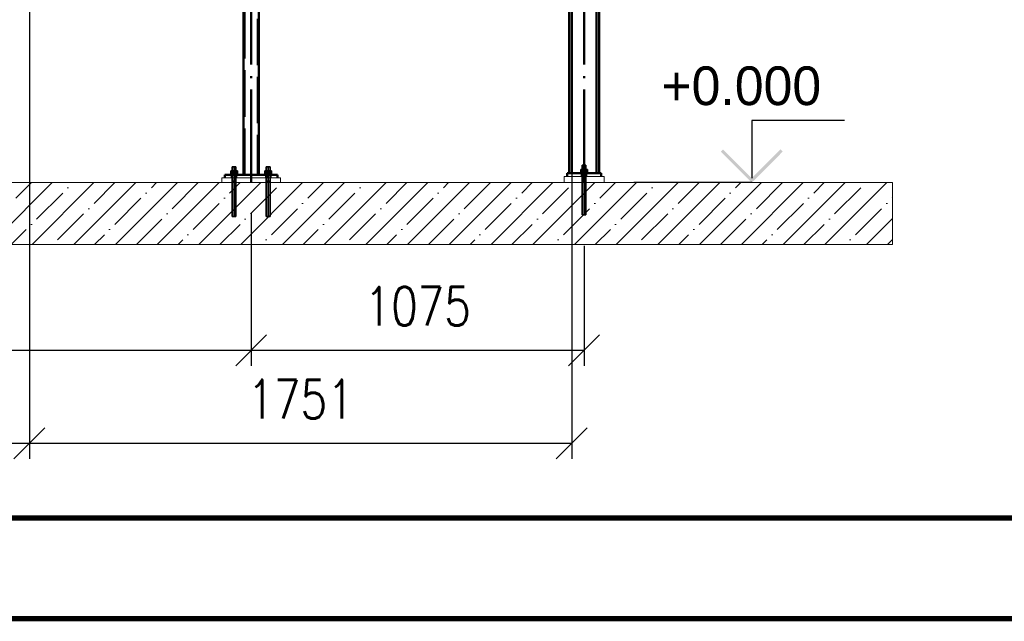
# Paper-space layout 'Layout1' of a CAD drawing. Extents: x -2 to 985, y -36 to 1353.
# Tile 6 of 73: x 144 to 208, y 0 to 39. Entities that reach past the tile are written whole.
import ezdxf
from ezdxf.enums import TextEntityAlignment as Align

# ---------------------------------------------------------------- set-up
doc = ezdxf.new("R2010")
doc.units = 0
doc.linetypes.add('ACAD_ISO02W100', pattern=[15, 12, -3])
doc.linetypes.add('ACAD_ISO04W100', pattern=[30.5, 24, -3, 0.5, -3])
doc.layers.get('0').update_dxf_attribs({"linetype": 'CONTINUOUS'})
doc.layers.get('DEFPOINTS').update_dxf_attribs({"color": 132, "linetype": 'CONTINUOUS'})
doc.layers.add('RAMECEK_HP', color=251, linetype='CONTINUOUS')
for name, color, linetype, lineweight in [('SS_KOTVY', 2, 'CONTINUOUS', 35), ('SS_KOTY', 3, 'CONTINUOUS', 25), ('SS_KOTY-VYSKOVA', 140, 'CONTINUOUS', 25), ('SS_PODKLADY', 9, 'CONTINUOUS', 13), ('SS_SLOUPKY', 131, 'CONTINUOUS', 50), ('SS_SLOUPY', 143, 'CONTINUOUS', 50)]:
    doc.layers.add(name, color=color, linetype=linetype, lineweight=lineweight)
doc.styles.add('ROMANS', font='romans.shx', dxfattribs={"width": 0.8})
doc.dimstyles.new('A-1_(2.5)_50AS', dxfattribs={"dimtxt": 2.5, "dimasz": 2, "dimexe": 1, "dimexo": 2, "dimgap": 0, "dimtad": 0, "dimdec": 1, "dimlfac": 50, "dimrnd": 1, "dimtxsty": 'ROMANS', "dimblk1": 'OBLIQUE', "dimblk2": 'OBLIQUE', "dimsah": 1, "dimcen": 2, "dimclrd": 256, "dimclre": 256, "dimclrt": 256, "dimadec": 1, "dimazin": 2, "dimtfac": 0.714286, "dimtdec": 1, "dimtmove": 0, "dimatfit": 3, "dimldrblk": 'OPEN', "dimfxl": 1, "dimtvp": 1.142857, "dimtfill": 1, "dimtolj": 1, "dimlwd": -1, "dimlwe": -1, "dimarcsym": 0})

# ---------------------------------------------------------------- blocks, each defined once
blk = doc.blocks.new('*U6')
at = {"layer": 'RAMECEK_HP', "lineweight": 35, "const_width": 0.35}
for points in [[(0, 420), (0, 0), (743, 0), (743, 420)], [(6.5, 413.5), (6.5, 6.5), (736.5, 6.5), (736.5, 413.5)]]:
    blk.add_lwpolyline(points, close=True, dxfattribs=at)
at = {"layer": 'DEFPOINTS', "style": 'ROMANS', "width": 0.8}
blk.add_attdef('TISK', text='', height=10, dxfattribs=at).set_placement((743, -33), align=Align.RIGHT)
blk = doc.blocks.new('_Oblique')
at = {"color": 0, "linetype": 'ByBlock', "lineweight": -2}
blk.add_line((-0.5, -0.5), (0.5, 0.5), dxfattribs=at)
blk = doc.blocks.new('*D151')
at = {"layer": 'DEFPOINTS', "color": 0, "transparency": 16777216}
for p in [(159.04, 28.139), (180.54, 26.059, -43844.28), (159.04, 17.304)]:
    blk.add_point(p, dxfattribs=at)
at = {"layer": 'SS_KOTY', "transparency": 16777216}
for p, q in [((159.04, 26.139), (159.04, 16.304)), ((180.54, 24.059), (180.54, 16.304)), ((180.54, 17.304), (159.04, 17.304))]:
    blk.add_line(p, q, dxfattribs=at)
at = {"layer": 'SS_KOTY', "transparency": 16777216, "xscale": 2, "yscale": 2, "zscale": 2, "rotation": 180}
blk.add_blockref('_Oblique', (159.04, 17.304), dxfattribs=at)
at = {"layer": 'SS_KOTY', "transparency": 16777216, "xscale": 2, "yscale": 2, "zscale": 2}
blk.add_blockref('_Oblique', (180.54, 17.304), dxfattribs=at)
at = {"layer": 'SS_KOTY', "transparency": 16777216, "insert": (169.79, 20.161), "char_height": 2.5, "attachment_point": 5, "style": 'ROMANS', "bg_fill": 3, "box_fill_scale": 1.1, "bg_fill_color": 256, "bg_fill_true_color": 13158600, "bg_fill_transparency": 0}
blk.add_mtext('\\A1;1075', dxfattribs=at)
blk = doc.blocks.new('_OPEN')
at = {"color": 0, "linetype": 'ByBlock'}
for p, q in [((-1, 0.167), (0, 0)), ((0, 0), (-1, -0.167)), ((0, 0), (-1, 0))]:
    blk.add_line(p, q, dxfattribs=at)
blk = doc.blocks.new('*D152')
at = {"layer": 'DEFPOINTS', "color": 0, "transparency": 16777216}
for p in [(159.04, 28.139), (127.34, 26.059, -43844.28), (127.34, 17.304)]:
    blk.add_point(p, dxfattribs=at)
at = {"layer": 'SS_KOTY', "transparency": 16777216}
for p, q in [((159.04, 26.139), (159.04, 16.304)), ((127.34, 24.059), (127.34, 16.304)), ((159.04, 17.304), (127.34, 17.304))]:
    blk.add_line(p, q, dxfattribs=at)
at = {"layer": 'SS_KOTY', "transparency": 16777216, "xscale": 2, "yscale": 2, "zscale": 2, "rotation": 180}
blk.add_blockref('_Oblique', (127.34, 17.304), dxfattribs=at)
at = {"layer": 'SS_KOTY', "transparency": 16777216, "xscale": 2, "yscale": 2, "zscale": 2}
blk.add_blockref('_Oblique', (159.04, 17.304), dxfattribs=at)
at = {"layer": 'SS_KOTY', "transparency": 16777216, "insert": (138.277, 20.161), "char_height": 2.5, "attachment_point": 5, "style": 'ROMANS', "bg_fill": 3, "box_fill_scale": 1.1, "bg_fill_color": 256, "bg_fill_true_color": 13158600, "bg_fill_transparency": 0}
blk.add_mtext('\\A1;1585', dxfattribs=at)
blk = doc.blocks.new('*D153')
at = {"layer": 'DEFPOINTS', "color": 0, "transparency": 16777216}
for p in [(144.72, 48.139), (179.74, 47.539), (144.72, 11.304)]:
    blk.add_point(p, dxfattribs=at)
at = {"layer": 'SS_KOTY', "transparency": 16777216}
for p, q in [((144.72, 46.139), (144.72, 10.304)), ((179.74, 45.539), (179.74, 10.304)), ((179.74, 11.304), (144.72, 11.304))]:
    blk.add_line(p, q, dxfattribs=at)
at = {"layer": 'SS_KOTY', "transparency": 16777216, "xscale": 2, "yscale": 2, "zscale": 2, "rotation": 180}
blk.add_blockref('_Oblique', (144.72, 11.304), dxfattribs=at)
at = {"layer": 'SS_KOTY', "transparency": 16777216, "xscale": 2, "yscale": 2, "zscale": 2}
blk.add_blockref('_Oblique', (179.74, 11.304), dxfattribs=at)
at = {"layer": 'SS_KOTY', "transparency": 16777216, "insert": (162.23, 14.161), "char_height": 2.5, "attachment_point": 5, "style": 'ROMANS', "bg_fill": 3, "box_fill_scale": 1.1, "bg_fill_color": 256, "bg_fill_true_color": 13158600, "bg_fill_transparency": 0}
blk.add_mtext('\\A1;1751', dxfattribs=at)
blk = doc.blocks.new('*D154')
at = {"layer": 'DEFPOINTS', "color": 0, "transparency": 16777216}
for p in [(144.72, 48.139), (123.22, 31.339, -43822.6), (123.22, 11.304)]:
    blk.add_point(p, dxfattribs=at)
at = {"layer": 'SS_KOTY', "transparency": 16777216}
for p, q in [((144.72, 46.139), (144.72, 10.304)), ((123.22, 29.339), (123.22, 10.304)), ((144.72, 11.304), (123.22, 11.304))]:
    blk.add_line(p, q, dxfattribs=at)
at = {"layer": 'SS_KOTY', "transparency": 16777216, "xscale": 2, "yscale": 2, "zscale": 2, "rotation": 180}
blk.add_blockref('_Oblique', (123.22, 11.304), dxfattribs=at)
at = {"layer": 'SS_KOTY', "transparency": 16777216, "xscale": 2, "yscale": 2, "zscale": 2}
blk.add_blockref('_Oblique', (144.72, 11.304), dxfattribs=at)
at = {"layer": 'SS_KOTY', "transparency": 16777216, "insert": (133.97, 14.161), "char_height": 2.5, "attachment_point": 5, "style": 'ROMANS', "bg_fill": 3, "box_fill_scale": 1.1, "bg_fill_color": 256, "bg_fill_true_color": 13158600, "bg_fill_transparency": 0}
blk.add_mtext('\\A1;1075', dxfattribs=at)

psp = doc.layouts.get("Layout1")

# ---------------------------------------------------------------- hatches: boundary and pattern name
at = {"layer": 'SS_KOTY-VYSKOVA'}
psp.add_hatch(color=256, dxfattribs=at).paths.add_polyline_path([(189.5024, 30.2809), (189.361, 30.1395), (191.361, 28.1395), (193.361, 30.1395), (193.2195, 30.2809), (191.361, 28.4223)])

# ---------------------------------------------------------------- linework, layer by layer
for p, q in [((197.361, 32.1395), (191.361, 32.1395)), ((191.361, 32.1395), (191.361, 28.4223)), ((191.361, 28.1395), (183.7397, 28.1395))]:
    psp.add_line(p, q, dxfattribs=at)
at = {"layer": 'SS_PODKLADY', "ltscale": 0.25}
psp.add_line((200.4516, 24.1395), (200.4516, 28.1395), dxfattribs=at)
at = {"layer": 'SS_SLOUPY', "color": 1, "linetype": 'Continuous', "ltscale": 0.25}
for p, q in [((181.4997, 28.7395), (181.4997, 108.1395)), ((181.3397, 28.7395), (181.3397, 43.6395)), ((181.6397, 28.5395), (181.6397, 28.7395))]:
    psp.add_line(p, q, dxfattribs=at)

# ---------------------------------------------------------------- block references
at = {"layer": 'RAMECEK_HP'}
psp.add_blockref('*U6', (0, 0), dxfattribs=at)

# ---------------------------------------------------------------- texts
at = {"layer": 'SS_KOTY-VYSKOVA'}
psp.add_text('+0.000', height=2.5, dxfattribs=at).set_placement((185.5274, 33.1395))

# ---------------------------------------------------------------- next in the draw order: dimensions: what is measured, and where the dimension line sits
at = {"layer": 'SS_KOTY'}
dim = psp.add_linear_dim(base=(159.0397, 17.304), p1=(180.5397, 26.0595, -43844.28), p2=(159.0397, 28.1395), dimstyle='A-1_(2.5)_50AS', dxfattribs=at)
dim.commit()
dim.dimension.update_dxf_attribs({"geometry": '*D151', "text_midpoint": (169.7897, 20.1612)})

# ---------------------------------------------------------------- next in the draw order: linework, layer by layer
at = {"layer": 'SS_PODKLADY', "ltscale": 0.25}
psp.add_line((181.8397, 28.1395), (181.8397, 28.5395), dxfattribs=at)

# ---------------------------------------------------------------- next in the draw order: dimensions: what is measured, and where the dimension line sits
at = {"layer": 'SS_KOTY'}
dim = psp.add_linear_dim(base=(127.3397, 17.304), p1=(159.0397, 28.1395), p2=(127.3397, 26.0595, -43844.28), dimstyle='A-1_(2.5)_50AS', override={"dimtmove": 1}, dxfattribs=at)
dim.commit()
dim.dimension.update_dxf_attribs({"geometry": '*D152', "text_midpoint": (138.2775, 17.304), "dimtype": 160})

# ---------------------------------------------------------------- next in the draw order: dimensions: what is measured, and where the dimension line sits
dim = psp.add_linear_dim(base=(144.7197, 11.304), p1=(179.7397, 47.5395), p2=(144.7197, 48.1395), dimstyle='A-1_(2.5)_50AS', dxfattribs=at)
dim.commit()
dim.dimension.update_dxf_attribs({"geometry": '*D153', "text_midpoint": (162.2297, 14.1612)})

# ---------------------------------------------------------------- next in the draw order: linework, layer by layer
at = {"layer": 'SS_KOTVY', "color": 1, "linetype": 'Continuous', "ltscale": 0.25}
for p, q in [((180.4289, 29.2595), (180.4197, 29.2595)), ((180.4197, 29.2595), (180.4197, 28.9895)), ((180.4549, 29.2595), (180.4289, 29.2595)), ((180.4938, 29.2595), (180.4549, 29.2595)), ((180.5397, 29.2595), (180.4938, 29.2595)), ((180.5856, 29.2595), (180.5397, 29.2595)), ((180.6246, 29.2595), (180.5856, 29.2595)), ((180.6506, 29.2595), (180.6246, 29.2595)), ((180.6597, 29.2595), (180.6506, 29.2595)), ((180.6597, 28.9895), (180.6597, 29.2595)), ((157.6997, 28.6895), (157.7043, 28.6895)), ((157.6997, 28.6895), (157.6997, 28.6395)), ((157.7043, 28.6895), (157.718, 28.6895)), ((157.718, 28.6895), (157.7402, 28.6895)), ((157.8302, 28.8895), (157.7207, 28.8895)), ((157.7207, 28.8895), (157.7207, 28.6895)), ((157.7402, 28.6895), (157.77, 28.6895)), ((157.77, 28.6895), (157.8064, 28.6895)), ((157.8064, 28.6895), (157.8479, 28.6895)), ((157.8289, 29.1595), (157.8197, 29.1595)), ((157.8197, 29.1595), (157.8197, 28.8895)), ((157.8549, 29.1595), (157.8289, 29.1595)), ((158.0492, 28.8895), (157.8302, 28.8895)), ((157.8302, 28.8895), (157.8302, 28.6895)), ((157.8479, 28.6895), (157.8929, 28.6895)), ((157.8938, 29.1595), (157.8549, 29.1595)), ((157.8929, 28.6895), (157.9397, 28.6895)), ((157.9397, 29.1595), (157.8938, 29.1595)), ((157.9856, 29.1595), (157.9397, 29.1595)), ((157.9397, 28.6895), (157.9865, 28.6895)), ((158.0246, 29.1595), (157.9856, 29.1595)), ((157.9865, 28.6895), (158.0316, 28.6895)), ((158.0506, 29.1595), (158.0246, 29.1595)), ((158.0316, 28.6895), (158.0731, 28.6895)), ((158.1587, 28.8895), (158.0492, 28.8895)), ((158.0492, 28.8895), (158.0492, 28.6895)), ((158.0597, 29.1595), (158.0506, 29.1595)), ((158.0597, 28.8895), (158.0597, 29.1595)), ((158.0731, 28.6895), (158.1094, 28.6895)), ((158.1094, 28.6895), (158.1393, 28.6895)), ((158.1393, 28.6895), (158.1615, 28.6895)), ((158.1587, 28.6895), (158.1587, 28.8895)), ((158.1615, 28.6895), (158.1751, 28.6895)), ((158.1751, 28.6895), (158.1797, 28.6895)), ((158.1797, 28.6395), (158.1797, 28.6895)), ((159.8997, 28.6895), (159.9043, 28.6895)), ((159.8997, 28.6895), (159.8997, 28.6395)), ((159.9043, 28.6895), (159.918, 28.6895)), ((159.918, 28.6895), (159.9402, 28.6895)), ((160.0302, 28.8895), (159.9207, 28.8895)), ((159.9207, 28.8895), (159.9207, 28.6895)), ((159.9402, 28.6895), (159.97, 28.6895)), ((159.97, 28.6895), (160.0064, 28.6895)), ((160.0064, 28.6895), (160.0479, 28.6895)), ((160.0289, 29.1595), (160.0197, 29.1595)), ((160.0197, 29.1595), (160.0197, 28.8895)), ((160.0549, 29.1595), (160.0289, 29.1595)), ((160.2492, 28.8895), (160.0302, 28.8895)), ((160.0302, 28.8895), (160.0302, 28.6895)), ((160.0479, 28.6895), (160.0929, 28.6895)), ((160.0938, 29.1595), (160.0549, 29.1595)), ((160.0929, 28.6895), (160.1397, 28.6895)), ((160.1397, 29.1595), (160.0938, 29.1595)), ((160.1856, 29.1595), (160.1397, 29.1595)), ((160.1397, 28.6895), (160.1865, 28.6895)), ((160.2246, 29.1595), (160.1856, 29.1595)), ((160.1865, 28.6895), (160.2316, 28.6895)), ((160.2506, 29.1595), (160.2246, 29.1595)), ((160.2316, 28.6895), (160.2731, 28.6895)), ((160.3587, 28.8895), (160.2492, 28.8895)), ((160.2492, 28.8895), (160.2492, 28.6895)), ((160.2597, 29.1595), (160.2506, 29.1595)), ((160.2597, 28.8895), (160.2597, 29.1595)), ((160.2731, 28.6895), (160.3094, 28.6895)), ((160.3094, 28.6895), (160.3393, 28.6895)), ((160.3393, 28.6895), (160.3615, 28.6895)), ((160.3587, 28.6895), (160.3587, 28.8895)), ((160.3615, 28.6895), (160.3751, 28.6895)), ((160.3751, 28.6895), (160.3797, 28.6895)), ((160.3797, 28.6395), (160.3797, 28.6895)), ((180.2997, 28.7895), (180.3043, 28.7895)), ((180.2997, 28.7895), (180.2997, 28.7395)), ((180.3043, 28.7895), (180.318, 28.7895)), ((180.318, 28.7895), (180.3402, 28.7895)), ((180.4302, 28.9895), (180.3207, 28.9895)), ((180.3207, 28.9895), (180.3207, 28.7895)), ((180.3402, 28.7895), (180.37, 28.7895)), ((180.37, 28.7895), (180.4064, 28.7895)), ((180.4064, 28.7895), (180.4479, 28.7895)), ((180.6492, 28.9895), (180.4302, 28.9895)), ((180.4302, 28.9895), (180.4302, 28.7895)), ((180.4479, 28.7895), (180.4929, 28.7895)), ((180.4929, 28.7895), (180.5397, 28.7895)), ((180.5397, 28.7895), (180.5865, 28.7895)), ((180.5865, 28.7895), (180.6316, 28.7895)), ((180.6316, 28.7895), (180.6731, 28.7895)), ((180.7587, 28.9895), (180.6492, 28.9895)), ((180.6492, 28.9895), (180.6492, 28.7895)), ((180.6731, 28.7895), (180.7094, 28.7895)), ((180.7094, 28.7895), (180.7393, 28.7895)), ((180.7393, 28.7895), (180.7615, 28.7895)), ((180.7587, 28.7895), (180.7587, 28.9895)), ((180.7615, 28.7895), (180.7751, 28.7895)), ((180.7751, 28.7895), (180.7797, 28.7895)), ((180.7797, 28.7395), (180.7797, 28.7895))]:
    psp.add_line(p, q, dxfattribs=at)
at = {"layer": 'SS_KOTVY', "color": 7, "linetype": 'ACAD_ISO04W100', "ltscale": 0.25}
for p, q in [((180.5397, 29.2595), (180.5397, 26.0595)), ((180.5397, 29.2595), (180.5397, 26.0595)), ((158.1797, 28.8395), (157.6997, 28.8395)), ((157.9397, 29.1595), (157.9397, 25.9595)), ((157.9397, 28.8395), (157.9397, 28.8395)), ((160.3797, 28.8395), (159.8997, 28.8395)), ((160.1397, 29.1595), (160.1397, 25.9595)), ((160.1397, 28.8395), (160.1397, 28.8395)), ((180.7797, 28.9395), (180.2997, 28.9395)), ((180.7797, 28.9395), (180.2997, 28.9395)), ((180.5397, 28.9395), (180.5397, 28.9395)), ((180.5397, 28.9395), (180.5397, 28.9395)), ((158.0597, 28.2395), (157.8197, 28.2395)), ((157.9397, 28.2395), (157.9397, 28.2395)), ((160.2597, 28.2395), (160.0197, 28.2395)), ((160.1397, 28.2395), (160.1397, 28.2395)), ((180.6597, 28.3395), (180.4197, 28.3395)), ((180.6597, 28.3395), (180.4197, 28.3395)), ((180.5397, 28.3395), (180.5397, 28.3395)), ((180.5397, 28.3395), (180.5397, 28.3395))]:
    psp.add_line(p, q, dxfattribs=at)
at = {"layer": 'SS_KOTVY', "color": 3, "linetype": 'ACAD_ISO02W100', "ltscale": 0.25}
for p, q in [((157.8197, 28.6395), (157.8197, 28.4395)), ((158.0597, 28.4395), (158.0597, 28.6395)), ((160.0197, 28.6395), (160.0197, 28.4395)), ((160.2597, 28.4395), (160.2597, 28.6395)), ((180.4197, 28.7395), (180.4197, 28.5395)), ((180.6597, 28.5395), (180.6597, 28.7395)), ((157.8197, 28.4395), (157.8197, 28.1395)), ((157.8197, 28.1395), (157.8197, 25.9595)), ((158.0597, 28.1395), (158.0597, 28.4395)), ((158.0597, 25.9595), (158.0597, 28.1395)), ((160.0197, 28.4395), (160.0197, 28.1395)), ((160.0197, 28.1395), (160.0197, 25.9595)), ((160.2597, 28.1395), (160.2597, 28.4395)), ((160.2597, 25.9595), (160.2597, 28.1395)), ((180.4197, 28.5395), (180.4197, 28.1395)), ((180.4197, 28.1395), (180.4197, 26.0595)), ((180.6597, 28.1395), (180.6597, 28.5395)), ((180.6597, 26.0595), (180.6597, 28.1395)), ((157.8197, 25.9595), (157.822, 25.9595)), ((157.822, 25.9595), (157.8289, 25.9595)), ((157.8289, 25.9595), (157.84, 25.9595)), ((157.84, 25.9595), (157.8549, 25.9595)), ((157.8549, 25.9595), (157.8731, 25.9595)), ((157.8731, 25.9595), (157.8938, 25.9595)), ((157.8938, 25.9595), (157.9163, 25.9595)), ((157.9163, 25.9595), (157.9397, 25.9595)), ((157.9397, 25.9595), (157.9631, 25.9595)), ((157.9631, 25.9595), (157.9856, 25.9595)), ((157.9856, 25.9595), (158.0064, 25.9595)), ((158.0064, 25.9595), (158.0246, 25.9595)), ((158.0246, 25.9595), (158.0395, 25.9595)), ((158.0395, 25.9595), (158.0506, 25.9595)), ((158.0506, 25.9595), (158.0574, 25.9595)), ((158.0574, 25.9595), (158.0597, 25.9595)), ((160.0197, 25.9595), (160.022, 25.9595)), ((160.022, 25.9595), (160.0289, 25.9595)), ((160.0289, 25.9595), (160.04, 25.9595)), ((160.04, 25.9595), (160.0549, 25.9595)), ((160.0549, 25.9595), (160.0731, 25.9595)), ((160.0731, 25.9595), (160.0938, 25.9595)), ((160.0938, 25.9595), (160.1163, 25.9595)), ((160.1163, 25.9595), (160.1397, 25.9595)), ((160.1397, 25.9595), (160.1631, 25.9595)), ((160.1631, 25.9595), (160.1856, 25.9595)), ((160.1856, 25.9595), (160.2064, 25.9595)), ((160.2064, 25.9595), (160.2246, 25.9595)), ((160.2246, 25.9595), (160.2395, 25.9595)), ((160.2395, 25.9595), (160.2506, 25.9595)), ((160.2506, 25.9595), (160.2574, 25.9595)), ((160.2574, 25.9595), (160.2597, 25.9595)), ((180.4197, 26.0595), (180.422, 26.0595)), ((180.422, 26.0595), (180.4289, 26.0595)), ((180.4289, 26.0595), (180.44, 26.0595)), ((180.44, 26.0595), (180.4549, 26.0595)), ((180.4549, 26.0595), (180.4731, 26.0595)), ((180.4731, 26.0595), (180.4938, 26.0595)), ((180.4938, 26.0595), (180.5163, 26.0595)), ((180.5163, 26.0595), (180.5397, 26.0595)), ((180.5397, 26.0595), (180.5631, 26.0595)), ((180.5631, 26.0595), (180.5856, 26.0595)), ((180.5856, 26.0595), (180.6064, 26.0595)), ((180.6064, 26.0595), (180.6246, 26.0595)), ((180.6246, 26.0595), (180.6395, 26.0595)), ((180.6395, 26.0595), (180.6506, 26.0595)), ((180.6506, 26.0595), (180.6574, 26.0595)), ((180.6574, 26.0595), (180.6597, 26.0595))]:
    psp.add_line(p, q, dxfattribs=at)
at = {"layer": 'SS_PODKLADY', "ltscale": 0.25}
for p, q in [((160.9397, 28.4395), (157.1397, 28.4395)), ((157.1397, 28.4395), (157.1397, 28.1395)), ((160.9397, 28.1395), (160.9397, 28.4395)), ((181.8397, 28.5395), (179.2397, 28.5395)), ((179.2397, 28.5395), (179.2397, 28.1395))]:
    psp.add_line(p, q, dxfattribs=at)
at = {"layer": 'SS_SLOUPKY', "color": 7, "linetype": 'ACAD_ISO04W100', "ltscale": 0.25}
psp.add_line((159.0397, 28.1395), (159.0397, 108.1395), dxfattribs=at)
at = {"layer": 'SS_SLOUPKY', "color": 3, "linetype": 'ACAD_ISO02W100', "ltscale": 0.25}
for p, q in [((158.5997, 28.6395), (158.5997, 106.2195)), ((159.4797, 106.2195), (159.4797, 28.6395)), ((157.7997, 28.6395), (157.7997, 28.4395)), ((158.0797, 28.4395), (158.0797, 28.6395)), ((159.9997, 28.6395), (159.9997, 28.4395)), ((160.2797, 28.4395), (160.2797, 28.6395))]:
    psp.add_line(p, q, dxfattribs=at)
at = {"layer": 'SS_SLOUPKY', "color": 1, "linetype": 'Continuous', "ltscale": 0.25}
for p, q in [((158.5397, 28.6395), (158.5397, 43.6395)), ((159.5397, 28.6395), (159.5397, 43.6395)), ((157.3397, 28.6395), (160.7397, 28.6395)), ((157.3397, 28.6395), (157.3397, 28.4395)), ((160.7397, 28.4395), (160.7397, 28.6395))]:
    psp.add_line(p, q, dxfattribs=at)
at = {"layer": 'SS_SLOUPY', "color": 7, "linetype": 'ACAD_ISO04W100', "ltscale": 0.25}
psp.add_line((180.5397, 28.1395), (180.5397, 108.1395), dxfattribs=at)
at = {"layer": 'SS_SLOUPY', "color": 1, "linetype": 'Continuous', "ltscale": 0.25}
for p, q in [((179.5797, 28.7395), (179.5797, 43.6395)), ((179.7397, 28.7395), (179.7397, 43.6395)), ((179.4397, 28.7395), (181.6397, 28.7395)), ((179.4397, 28.7395), (179.4397, 28.5395))]:
    psp.add_line(p, q, dxfattribs=at)
at = {"layer": 'SS_SLOUPY', "color": 3, "linetype": 'ACAD_ISO02W100', "ltscale": 0.25}
for p, q in [((180.3997, 28.7395), (180.3997, 28.5395)), ((180.6797, 28.5395), (180.6797, 28.7395))]:
    psp.add_line(p, q, dxfattribs=at)

# ---------------------------------------------------------------- next in the draw order: dimensions: what is measured, and where the dimension line sits
at = {"layer": 'SS_KOTY'}
dim = psp.add_linear_dim(base=(123.2197, 11.304), p1=(144.7197, 48.1395), p2=(123.2197, 31.3395, -43822.6), dimstyle='A-1_(2.5)_50AS', dxfattribs=at)
dim.commit()
dim.dimension.update_dxf_attribs({"geometry": '*D154', "text_midpoint": (133.9697, 14.1612)})

# ---------------------------------------------------------------- next in the draw order: hatches: boundary and pattern name
at = {"layer": 'SS_PODKLADY'}
h = psp.add_hatch(dxfattribs=at)
h.set_pattern_fill('ANSI35', color=256, scale=0.3, style=0)
h.set_pattern_definition([(45, (127.3397, 28.1395), (-1.34704, 1.34704), []), (45, (128.6868, 28.1395), (-1.34704, 1.34704), [2.38125, -0.47625, 0, -0.47625])])
h.paths.add_polyline_path([(200.4516, 24.1395), (200.4516, 28.1395), (120.4516, 28.1395), (120.4516, 24.1395)], flags=0)

# ---------------------------------------------------------------- next in the draw order: linework, layer by layer
at = {"layer": 'SS_PODKLADY', "ltscale": 0.25}
for p, q in [((200.4516, 28.1395), (120.4516, 28.1395)), ((120.4516, 24.1395), (200.4516, 24.1395))]:
    psp.add_line(p, q, dxfattribs=at)

doc.saveas('drawing.dxf')
